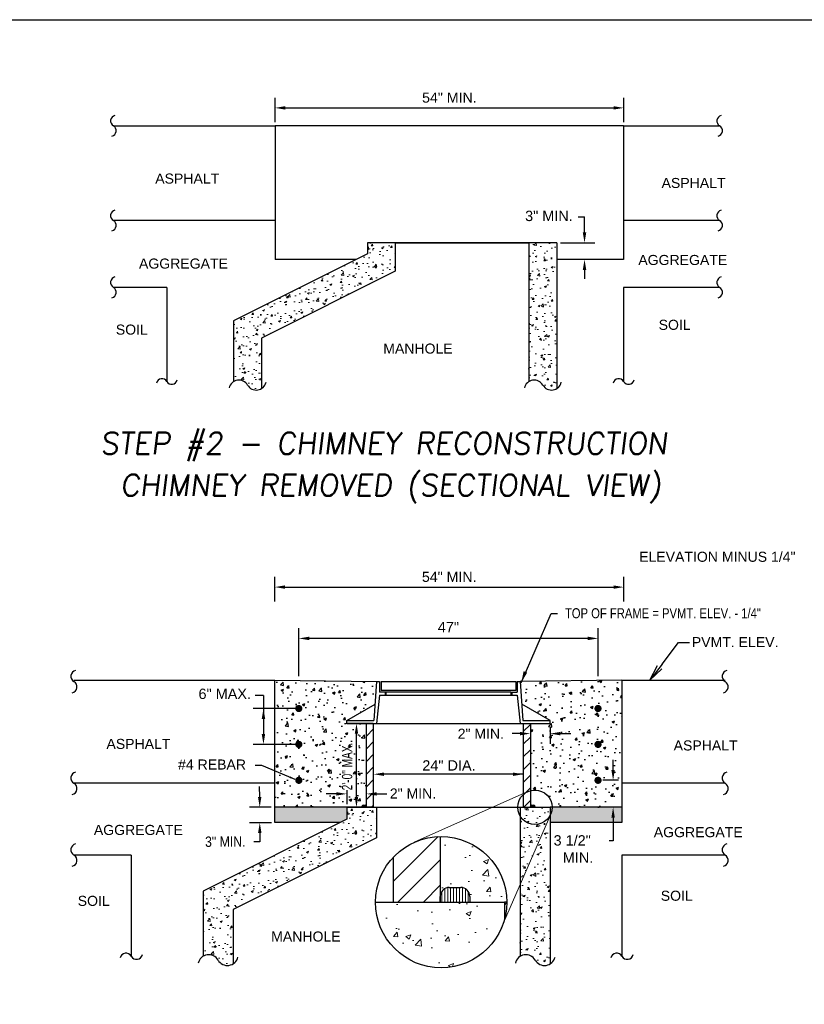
# Model space of a CAD drawing. Header units: feet. Extents: x 6 to 219, y -47 to 30.
# Tile 46 of 47: x 198 to 208, y 12 to 24. Entities that reach past the tile are written whole.
import ezdxf
from ezdxf.enums import TextEntityAlignment as Align

# ---------------------------------------------------------------- set-up
doc = ezdxf.new("R2010")
doc.units = ezdxf.units.FT
doc.header["$MEASUREMENT"] = 0
doc.layers.add('COLUMNS', color=6, linetype='Continuous', plot=False)
for name, color, linetype in [('CONC', 2, 'Continuous'), ('CONC-BLOCK', 40, 'Continuous'), ('CONC-BLOCK-REBAR', 31, 'Continuous'), ('COVER', 4, 'Continuous'), ('EXISTING GROUND', 6, 'Continuous'), ('HATCH', 247, 'Continuous'), ('Mr. MANHOLE', 1, 'Continuous'), ('Mr. MANHOLE-HATCH', 11, 'Continuous'), ('SwellStop', 70, 'Continuous'), ('text', 9, 'Continuous')]:
    doc.layers.add(name, color=color, linetype=linetype)
for name, color, linetype, lineweight in [('CONC-HATCH', 53, 'Continuous', 0), ('Light Line', 130, 'Continuous', 9), ('SwellStop-Hatch', 50, 'Continuous', 0)]:
    doc.layers.add(name, color=color, linetype=linetype, lineweight=lineweight)
doc.styles.add('SLANTED', font='ROMANS.SHX', dxfattribs={"oblique": 7})
doc.styles.get("Standard").update_dxf_attribs({"font": 'arial.ttf'})
doc.dimstyles.get("Standard").update_dxf_attribs({"dimtxt": 0.18, "dimasz": 0.18, "dimexe": 0.18, "dimexo": 0.0625, "dimgap": 0.09, "dimtad": 0, "dimtih": 1, "dimtoh": 1, "dimdec": 4, "dimzin": 0, "dimdsep": 46, "dimtxsty": 'Standard', "dimcen": 0.09, "dimadec": 0, "dimazin": 0, "dimtfac": 1, "dimtdec": 4, "dimtofl": 0, "dimtmove": 0, "dimatfit": 3, "dimfxl": 1, "dimtolj": 1, "dimtzin": 0, "dimarcsym": 0})

# ---------------------------------------------------------------- blocks, each defined once
blk = doc.blocks.new('*D50')
at = {"layer": 'Defpoints', "color": 0, "transparency": 16777216}
for p in [(205.824, 23.278), (201.49, 23.056), (205.824, 23.056)]:
    blk.add_point(p, dxfattribs=at)
at = {"layer": 'text', "color": 0, "lineweight": -2, "transparency": 16777216}
for p, q in [((201.49, 23.099), (201.49, 23.404)), ((205.824, 23.099), (205.824, 23.404)), ((201.616, 23.278), (205.698, 23.278))]:
    blk.add_line(p, q, dxfattribs=at)
at = {"layer": 'text', "color": 0, "transparency": 16777216}
for points in [[(201.616, 23.299), (201.616, 23.257), (201.49, 23.278)], [(205.698, 23.299), (205.698, 23.257), (205.824, 23.278)]]:
    blk.add_solid(points, dxfattribs=at)
at = {"layer": 'text', "color": 0, "transparency": 16777216, "insert": (203.657, 23.405), "char_height": 0.126, "attachment_point": 5}
blk.add_mtext('\\A1;54" MIN.', dxfattribs=at)
blk = doc.blocks.new('*D51')
at = {"layer": 'Defpoints', "color": 0, "transparency": 16777216}
for p in [(205.824, 17.32), (201.487, 17.098), (205.824, 17.098)]:
    blk.add_point(p, dxfattribs=at)
at = {"layer": 'text', "color": 0, "lineweight": -2, "transparency": 16777216}
for p, q in [((201.487, 17.142), (201.487, 17.446)), ((205.824, 17.142), (205.824, 17.446)), ((201.613, 17.32), (205.698, 17.32))]:
    blk.add_line(p, q, dxfattribs=at)
at = {"layer": 'text', "color": 0, "transparency": 16777216}
for points in [[(201.613, 17.341), (201.613, 17.299), (201.487, 17.32)], [(205.698, 17.341), (205.698, 17.299), (205.824, 17.32)]]:
    blk.add_solid(points, dxfattribs=at)
at = {"layer": 'text', "color": 0, "transparency": 16777216, "insert": (203.655, 17.447), "char_height": 0.126, "attachment_point": 5}
blk.add_mtext('\\A1;54" MIN.', dxfattribs=at)

msp = doc.modelspace()

# ---------------------------------------------------------------- hatches: boundary and pattern name
at = {"layer": 'CONC-HATCH'}
h = msp.add_hatch(dxfattribs=at)
h.set_pattern_fill('AR-CONC', color=247, scale=0.033251, style=0)
h.set_pattern_definition([(50, (189.04374, 15.37534), (0.2384975, -0.0208658), [0.0249384, -0.2743223]), (355, (189.04374, 15.37534), (-0.0461365, 0.2501128), [0.0199507, -0.2194578]), (100.4514, (189.06362, 15.3736), (0.1923612, 0.2292468), [0.0211944, -0.233138]), (46.1842, (189.04374, 15.44184), (0.3548703, -0.055037), [0.0374076, -0.4114834]), (96.6356, (189.0733, 15.43726), (0.3107864, 0.323906), [0.0317916, -0.349707]), (351.1842, (189.04374, 15.44184), (0.310786, 0.323906), [0.029926, -0.329187]), (21, (189.077, 15.42522), (0.1984787, -0.1338756), [0.0249384, -0.2743223]), (326, (189.077, 15.42522), (0.0809052, 0.241121), [0.0199507, -0.2194578]), (71.4514, (189.09353, 15.41406), (0.279384, 0.1072452), [0.0211944, -0.233138]), (37.5, (189.04374, 15.37534), (0.0040433, 0.11069115), [0, -0.2167977, 0, -0.2227829, 0, -0.2202891]), (7.5, (189.04374, 15.37534), (0.0874737, 0.1311466), [0, -0.1270195, 0, -0.2118101, 0, -0.0839592]), (327.5, (188.96959, 15.37534), (0.1775023, -0.00749976), [0, -0.083128, 0, -0.2593592, 0, -0.3441498]), (317.5, (188.93634, 15.37534), (0.1939163, 0.0332861), [0, -0.1080664, 0, -0.1722411, 0, -0.2443962])])
h.paths.add_polyline_path([(202.9833, 21.2482), (202.9833, 21.60086), (202.6369, 21.60086), (202.6369, 21.46229), (200.97434, 20.63101), (200.97434, 19.87571, -0.4220669), (201.14754, 19.83178, 0.4220669), (201.32074, 19.78784), (201.32074, 20.41693)])
h.paths.add_polyline_path([(204.99225, 21.60086), (204.64586, 21.60086), (204.64586, 19.87571, -0.4220669), (204.81905, 19.83178, 0.4220669), (204.99225, 19.78784)])
h = msp.add_hatch(dxfattribs=at)
h.set_pattern_fill('AR-CONC', color=247, scale=0.035714, style=0)
h.set_pattern_definition([(50, (187.78005, 7.89615), (0.2561644, -0.0224115), [0.0267857, -0.294643]), (355, (187.78005, 7.89615), (-0.049554, 0.26864), [0.0214286, -0.2357143]), (100.4514, (187.8014, 7.89428), (0.2066105, 0.2462284), [0.0227644, -0.250408]), (46.1842, (187.78005, 7.96758), (0.3811575, -0.059114), [0.0401786, -0.441964]), (96.6356, (187.8118, 7.96265), (0.333808, 0.347899), [0.0341465, -0.375612]), (351.1842, (187.78005, 7.96758), (0.333808, 0.3478995), [0.032143, -0.3535714]), (21, (187.81576, 7.94972), (0.213181, -0.1437925), [0.0267857, -0.294643]), (326, (187.81576, 7.94972), (0.0868983, 0.258982), [0.0214286, -0.2357143]), (71.4514, (187.83353, 7.93774), (0.3000795, 0.1151895), [0.0227644, -0.250408]), (37.5, (187.78005, 7.89615), (0.0043428, 0.11889066), [0, -0.2328571, 0, -0.2392857, 0, -0.2366071]), (7.5, (187.78005, 7.89615), (0.0939534, 0.1408613), [0, -0.1364286, 0, -0.2275, 0, -0.0901786]), (327.5, (187.70041, 7.89615), (0.19065087, -0.0080553), [0, -0.0892857, 0, -0.2785714, 0, -0.3696429]), (317.5, (187.6647, 7.89615), (0.2082808, 0.0357518), [0, -0.1160714, 0, -0.185, 0, -0.2625])])
h.paths.add_polyline_path([(202.75218, 14.20405), (202.75218, 14.58283), (202.38013, 14.58283), (202.38013, 14.43399), (200.59442, 13.54113), (200.59442, 12.72988, -0.4220669), (200.78044, 12.68269, 0.4220669), (200.96647, 12.63551), (200.96647, 13.31119)])
h.paths.add_polyline_path([(204.90995, 14.58283), (204.5379, 14.58283), (204.5379, 12.72988, -0.4220669), (204.72393, 12.68269, 0.4220669), (204.90995, 12.63551)])
h = msp.add_hatch(dxfattribs=at)
h.set_pattern_fill('GRAVEL', color=247, scale=0.160714, style=0)
h.set_pattern_definition([(228.0128, (155.584608, 21.01317), (-1.2857140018, -1.4464287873), [0.02162186, -2.1405677]), (184.9697, (155.570144, 20.997099), (1.9285715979, 0.16071288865), [0.0371038, -3.67327366]), (132.5104, (155.53318, 20.993885), (1.6071413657, -1.7678585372), [0.02616236, -2.59007657]), (267.2737, (155.470501, 20.953706), (0.1607136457, 3.2142857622), [0.03378825, -3.3450361]), (292.8337, (155.468894, 20.919956), (-0.8035730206, 1.9285708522), [0.03313205, -3.2800778]), (357.2737, (155.481751, 20.8894204), (-3.2142857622, 0.1607136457), [0.03378825, -3.3450361]), (37.6942, (155.515501, 20.887813), (-2.08928689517, -1.6071413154), [0.04468323, -4.42363645]), (72.2553, (155.550858, 20.915135), (1.1250017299, 3.5357136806), [0.04218557, -4.176373]), (121.4296, (155.563715, 20.955313), (-1.2857156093, 2.0892849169), [0.0339027, -3.35636888]), (175.2364, (155.546037, 20.984242), (1.7678572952, -0.160712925), [0.03870514, -1.8965512]), (222.3974, (155.5074653, 20.987456), (-1.9285726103, -1.7678558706), [0.05005414, -4.95536384]), (138.8141, (155.629608, 20.952099), (-1.1250004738, 0.9642852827), [0.0170841, -1.69133207]), (171.4692, (155.616751, 20.963349), (2.089285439, -0.3214298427), [0.03250238, -3.21774284]), (225, (155.58461, 20.96817), (-2e-17, -0.16071434), [0.0227284, -0.20455586]), (203.1986, (155.573358, 20.987456), (0.803571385, 0.3214287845), [0.0122397, -1.21172384]), (291.8014, (155.562108, 20.982635), (-0.160714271, 0.482142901), [0.0173094, -0.84816354]), (30.9638, (155.568537, 20.966563), (0.48214254, 0.32142897), [0.0281136, -0.9090037]), (161.5651, (155.592644, 20.98103), (0.32142864, -0.16071403), [0.0203289, -0.48789434]), (16.3895, (155.468894, 20.982635), (1.6071432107, 0.4821416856), [0.02847857, -2.8193858]), (70.3462, (155.496215, 20.99067), (-0.6428563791, -1.7678574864), [0.02389195, -2.3652977]), (293.1986, (155.592644, 21.01317), (-0.3214287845, 0.803571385), [0.0244792, -1.1994843]), (343.6105, (155.602287, 20.99067), (-1.6071432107, 0.4821416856), [0.02847857, -2.8193858]), (339.444, (155.468894, 20.882992), (-0.803571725, 0.321427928), [0.02746286, -1.34568064]), (294.7751, (155.494608, 20.873349), (-0.8035701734, 1.767857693), [0.02301075, -2.27806763]), (66.8014, (155.594251, 20.852456), (0.3214287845, 0.803571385), [0.0244792, -1.1994843]), (17.354, (155.603894, 20.874956), (-2.0892860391, -0.6428562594), [0.0269407, -2.6671217]), (69.444, (155.515501, 20.852456), (-0.321427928, -0.803571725), [0.01373143, -1.35941207]), (101.3099, (155.584608, 20.852456), (-0.160713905, 0.642857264), [0.0081948, -0.8112904]), (165.9638, (155.583, 20.86049), (0.482142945, -0.160713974), [0.03313205, -0.6295098]), (186.009, (155.550858, 20.8685276), (1.6071428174, 0.160714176), [0.03070446, -3.03973763]), (303.6901, (155.568537, 20.9521), (-0.1607145, 0.3214285), [0.02317854, -0.556285]), (353.1572, (155.581394, 20.932813), (2.7321427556, -0.3214298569), [0.0404669, -4.0062155]), (60.9454, (155.621572, 20.927992), (-0.6428571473, -1.125000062), [0.0165465, -1.6381083]), (90, (155.62961, 20.94246), (-0.1607143, 0.1607143), [0.00964286, -0.15107143]), (120.2564, (155.547644, 20.873349), (0.6428563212, -1.125000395), [0.02232707, -2.21038714]), (48.0128, (155.536394, 20.892635), (1.2857140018, 1.4464287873), [0.0432437, -2.11894586]), (0, (155.56532, 20.92478), (0.1607143, 0.1607143), [0.0417857, -0.11892857]), (325.3048, (155.607108, 20.924778), (-1.6071419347, 1.1250013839), [0.0254112, -2.51570475]), (254.0546, (155.628, 20.910313), (-0.160714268, -0.642857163), [0.0234003, -1.14661736]), (207.646, (155.6215725, 20.887813), (-3.0535707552, -1.607144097), [0.03809973, -3.77187975]), (175.4261, (155.5878225, 20.870135), (-2.08928580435, 0.1607134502), [0.040307, -3.9903869])])
h.paths.add_polyline_path([(205.80281, 14.58283), (205.21698, 14.58283), (205.24807, 14.39125), (205.80281, 14.39125)])
h.paths.add_polyline_path([(205.21698, 14.58283), (205.21698, 14.39125), (205.24807, 14.39125)])
h.paths.add_polyline_path([(205.21698, 14.58283), (205.1859, 14.39125), (205.21698, 14.39125)])
h.paths.add_polyline_path([(205.21698, 14.58283), (204.90995, 14.58283), (204.90995, 14.39125), (205.1859, 14.39125)])
h.paths.add_polyline_path([(202.38013, 14.58283), (201.48727, 14.58283), (201.48778, 14.39125), (202.29464, 14.39125), (202.38013, 14.43399)])
h = msp.add_hatch(dxfattribs=at)
h.set_pattern_fill('AR-CONC', color=247, scale=0.089286, style=0)
h.set_pattern_definition([(50, (155.4689, 21.0964), (0.640411, -0.0560287), [0.066964, -0.736607]), (355, (155.4689, 21.0964), (-0.123885, 0.6716), [0.0535714, -0.589286]), (100.4514, (155.52226, 21.09174), (0.516526, 0.615571), [0.056911, -0.62602]), (46.1842, (155.4689, 21.275), (0.952894, -0.147785), [0.100446, -1.10491]), (96.6356, (155.5483, 21.2627), (0.83452, 0.869748), [0.085366, -0.93903]), (351.1842, (155.4689, 21.275), (0.83452, 0.869749), [0.080357, -0.883929]), (21, (155.5582, 21.23034), (0.532953, -0.359481), [0.066964, -0.736607]), (326, (155.5582, 21.23034), (0.217246, 0.647455), [0.0535714, -0.589286]), (71.4514, (155.6026, 21.2004), (0.750199, 0.287974), [0.056911, -0.62602]), (37.5, (155.4689, 21.0964), (0.010857, 0.2972267), [0, -0.5821429, 0, -0.5982143, 0, -0.5915179]), (7.5, (155.4689, 21.0964), (0.2348835, 0.3521533), [0, -0.3410714, 0, -0.56875, 0, -0.2254464]), (327.5, (155.26979, 21.0964), (0.4766272, -0.0201383), [0, -0.2232143, 0, -0.6964286, 0, -0.9241071]), (317.5, (155.1805, 21.0964), (0.520702, 0.0893794), [0, -0.2901786, 0, -0.4625, 0, -0.65625])])
h.paths.add_polyline_path([(204.34184, 13.19103), (204.34184, 13.40234), (202.73765, 13.40234, 0.8769155)])
h.paths.add_polyline_path([(203.54438, 14.2183), (203.54438, 13.47412, -0.41421356), (203.65571, 13.58545), (203.79926, 13.58545, -0.41421356), (203.91059, 13.47412), (203.91059, 13.40234), (204.34184, 13.40234), (204.36967, 13.40234, 0.4175494)])
at = {"layer": 'HATCH'}
h = msp.add_hatch(dxfattribs=at)
h.set_pattern_fill('AR-CONC', color=256, scale=0.044643, style=0)
h.set_pattern_definition([(50, (162.77671, 11.53645), (0.3202054, -0.0280143), [0.0334821, -0.3683036]), (355, (162.7767, 11.53645), (-0.0619426, 0.3358), [0.0267857, -0.2946429]), (100.4514, (162.8034, 11.53412), (0.2582631, 0.3077855), [0.0284554, -0.3130099]), (46.1842, (162.7767, 11.62574), (0.476447, -0.0738924), [0.050223, -0.5524554]), (96.6356, (162.8164, 11.6196), (0.41726, 0.434874), [0.042683, -0.469515]), (351.1842, (162.7767, 11.62574), (0.41726, 0.4348744), [0.0401786, -0.4419643]), (21, (162.82136, 11.60341), (0.2664764, -0.1797406), [0.0334821, -0.3683036]), (326, (162.82136, 11.6034), (0.108623, 0.3237277), [0.0267857, -0.2946429]), (71.4514, (162.84356, 11.58844), (0.3750994, 0.1439868), [0.0284554, -0.3130099]), (37.5, (162.77671, 11.53645), (0.0054285, 0.14861333), [0, -0.2910714, 0, -0.29910714, 0, -0.2957589]), (7.5, (162.77671, 11.53645), (0.11744176, 0.17607666), [0, -0.1705357, 0, -0.284375, 0, -0.1127232]), (327.5, (162.67716, 11.53645), (0.2383136, -0.01006914), [0, -0.11160714, 0, -0.3482143, 0, -0.4620536]), (317.5, (162.63252, 11.53645), (0.260351, 0.0446897), [0, -0.1450893, 0, -0.23125, 0, -0.328125])])
h.paths.add_polyline_path([(204.90991, 15.62452), (204.66442, 15.62452), (204.66442, 14.78919, -0.49386009), (204.934, 14.58283), (205.80281, 14.58283), (205.80281, 16.16314), (204.53794, 16.14533), (204.55733, 15.86532), (204.90991, 15.66176)])
h.paths.add_polyline_path([(205.48281, 15.36408, -1), (205.52745, 15.36408, -1)], flags=16)
h.paths.add_polyline_path([(205.52745, 14.91765, -1), (205.48281, 14.91765, -1)], flags=16)
h.paths.add_polyline_path([(205.48281, 15.81051, -1), (205.52745, 15.81051, -1)], flags=16)
h.paths.add_polyline_path([(202.38018, 15.62452), (202.38018, 15.66176), (202.73276, 15.86532), (202.75214, 16.14533), (201.48727, 16.16314), (201.48727, 14.58283), (202.38013, 14.58283), (202.56986, 14.58283), (202.56986, 14.59377, -0.41421356), (202.58683, 14.61073), (202.6087, 14.61073, -0.41421356), (202.62567, 14.59377), (202.62567, 15.62452)])
h.paths.add_polyline_path([(201.80727, 15.36408, -1), (201.76263, 15.36408, -1)], flags=16)
h.paths.add_polyline_path([(201.80727, 14.91765, -1), (201.76263, 14.91765, -1)], flags=16)
h.paths.add_polyline_path([(201.76263, 15.81051, -1), (201.80727, 15.81051, -1)], flags=16)
at = {"layer": 'Mr. MANHOLE-HATCH'}
h = msp.add_hatch(dxfattribs=at)
h.set_pattern_fill('ANSI31', color=256, scale=0.892857, style=0)
h.set_pattern_definition([(45, (155.46889, 15.03063), (-0.07891817, 0.07891817), [])])
h.paths.add_polyline_path([(202.71495, 15.62452), (202.62567, 15.62452), (202.62567, 14.91524), (202.71495, 14.92973)])
h.paths.add_polyline_path([(202.71495, 14.90076), (202.62567, 14.91524), (202.62567, 14.58283), (202.71495, 14.58283)])
h.paths.add_polyline_path([(202.71495, 14.91524), (202.62567, 14.91524), (202.71495, 14.90076)])
h.paths.add_polyline_path([(202.71495, 14.92973), (202.62567, 14.91524), (202.71495, 14.91524)])
h.paths.add_polyline_path([(204.66442, 15.62452), (204.57513, 15.62452), (204.57513, 14.58283), (204.66442, 14.58283)])
h = msp.add_hatch(dxfattribs=at)
h.set_pattern_fill('ANSI31', color=256, scale=1.785714, style=0)
h.set_pattern_definition([(45, (155.4689, 21.0964), (-0.1578363, 0.1578363), [])])
h.paths.add_polyline_path([(203.54438, 14.2183, 0.20429966), (202.95844, 13.96054), (202.95844, 13.40234), (203.54438, 13.40234), (203.54438, 13.47412)])
at = {"layer": 'SwellStop'}
h = msp.add_hatch(dxfattribs=at)
h.set_pattern_fill('GRAVEL', color=256, scale=0.223214, style=0)
h.set_pattern_definition([(228.0128, (156.252334, 25.923078), (-1.7857138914, -2.008928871), [0.0300304, -2.9730107]), (184.9697, (156.232245, 25.900757), (2.6785716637, 0.2232123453), [0.051533, -5.101769]), (132.5104, (156.180905, 25.896293), (2.2321407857, -2.4553590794), [0.0363366, -3.5973286]), (267.2737, (156.093852, 25.840489), (0.2232133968, 4.4642857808), [0.0469281, -4.6458835]), (292.8337, (156.09162, 25.793614), (-1.1160736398, 2.678570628), [0.0460167, -4.5556636]), (357.2737, (156.109477, 25.751203), (-4.4642857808, 0.2232133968), [0.0469281, -4.6458835]), (37.6942, (156.156352, 25.748971), (-2.9017873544, -2.2321407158), [0.06206004, -6.1439395]), (72.2553, (156.205459, 25.7869175), (1.5625024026, 4.9107134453), [0.0585911, -5.8005181]), (121.4296, (156.223316, 25.842721), (-1.785716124, 2.9017846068), [0.04708705, -4.6616234]), (175.2364, (156.198763, 25.8829), (2.4553573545, -0.223212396), [0.0537571, -2.6340989]), (222.3974, (156.145191, 25.887364), (-2.6785730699, -2.4553553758), [0.0695196, -6.8824498]), (138.8141, (156.314834, 25.838257), (-1.562500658, 1.339285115), [0.0237279, -2.3490723]), (171.4692, (156.296977, 25.853882), (2.901785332, -0.4464303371), [0.0451422, -4.4690873]), (225, (156.25233, 25.86058), (-2e-17, -0.22321435), [0.0315672, -0.2841054]), (203.1986, (156.23671, 25.887364), (1.116071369, 0.446428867), [0.0169996, -1.6829498]), (291.8014, (156.221084, 25.880668), (-0.223214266, 0.669642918), [0.0240408, -1.1780049]), (30.9638, (156.230013, 25.858346), (0.669642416, 0.446429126), [0.0390467, -1.2625051]), (161.5651, (156.263495, 25.878435), (0.44642867, -0.22321393), [0.0282346, -0.677631]), (16.3895, (156.09162, 25.880668), (2.2321433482, 0.66964123), [0.0395536, -3.9158136]), (70.3462, (156.129566, 25.891828), (-0.892856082, -2.45535762), [0.0331833, -3.2851357]), (293.1986, (156.263495, 25.923078), (-0.446428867, 1.116071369), [0.0339989, -1.6659504]), (343.6105, (156.276888, 25.891828), (-2.2321433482, 0.66964123), [0.0395536, -3.9158136]), (339.444, (156.09162, 25.742275), (-1.11607184, 0.446427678), [0.0381429, -1.8690009]), (294.7751, (156.127334, 25.728882), (-1.1160696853, 2.455357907), [0.0319594, -3.1639828]), (66.8014, (156.265727, 25.699864), (0.446428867, 1.116071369), [0.0339989, -1.6659504]), (17.354, (156.27912, 25.731114), (-2.9017861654, -0.892855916), [0.0374176, -3.7043357]), (69.444, (156.156352, 25.699864), (-0.446427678, -1.11607184), [0.0190714, -1.8880723]), (101.3099, (156.252334, 25.699864), (-0.223213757, 0.89285731), [0.0113817, -1.1267922]), (165.9638, (156.2501, 25.711025), (0.66964298, -0.22321385), [0.0460167, -0.8743192]), (186.009, (156.205459, 25.722185), (2.232142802, 0.2232141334), [0.0426451, -4.2218578]), (303.6901, (156.23001, 25.838257), (-0.22321458, 0.44642847), [0.0321924, -0.7726181]), (353.1572, (156.24787, 25.811471), (3.7946427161, -0.4464303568), [0.056204, -5.5641882]), (60.9454, (156.303673, 25.804775), (-0.892857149, -1.562500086), [0.02298125, -2.2751504]), (90, (156.31483, 25.82486), (-0.2232143, 0.2232143), [0.0133929, -0.2098214]), (120.2564, (156.200995, 25.728882), (0.8928560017, -1.5625005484), [0.0310098, -3.0699821]), (48.0128, (156.18537, 25.755668), (1.7857138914, 2.008928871), [0.0600607, -2.9429804]), (0, (156.22555, 25.8003), (0.2232143, 0.2232143), [0.0580357, -0.1651786]), (325.3048, (156.283584, 25.80031), (-2.232141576, 1.562501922), [0.0352933, -3.4940344]), (254.0546, (156.312602, 25.78022), (-0.223214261, -0.892857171), [0.0325004, -1.5925241]), (207.646, (156.303673, 25.748971), (-4.2410704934, -2.2321445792), [0.0529163, -5.2387219]), (175.4261, (156.256798, 25.7244175), (-2.9017858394, 0.2232131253), [0.0559819, -5.542204])])
h.paths.add_polyline_path([(204.36967, 13.40234), (204.34184, 13.40234), (204.34184, 13.19103, 0.06557807)])
at = {"layer": 'SwellStop-Hatch'}
h = msp.add_hatch(dxfattribs=at)
h.set_pattern_fill('ANSI31', color=256, scale=0.044643, angle=45, style=0)
h.set_pattern_definition([(90, (155.468894, 21.096407), (-0.00558035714, 8e-19), [])])
h.paths.add_polyline_path([(202.6087, 14.61073), (202.58683, 14.61073, 0.41421356), (202.56986, 14.59377), (202.56986, 14.58283), (202.62567, 14.58283), (202.62567, 14.59377, 0.41421356)])
h = msp.add_hatch(dxfattribs=at)
h.set_pattern_fill('ANSI31', color=256, scale=0.044643, angle=45, style=0)
h.set_pattern_definition([(90, (157.5634475, 21.096407), (-0.00558035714, 8e-19), [])])
h.paths.add_polyline_path([(204.70326, 14.61073), (204.68138, 14.61073, 0.41421356), (204.66442, 14.59377), (204.66442, 14.58283), (204.72022, 14.58283), (204.72022, 14.59377, 0.41421356)])
h = msp.add_hatch(dxfattribs=at)
h.set_pattern_fill('ANSI31', color=256, scale=0.292969, angle=45, style=0)
h.set_pattern_definition([(90, (-105.555736, 56.1477), (-0.0366210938, 5e-18), [])])
h.paths.add_polyline_path([(203.79926, 13.58545), (203.65571, 13.58545, 0.41421356), (203.54438, 13.47412), (203.54438, 13.40234), (203.91059, 13.40234), (203.91059, 13.47412, 0.41421356)])

# ---------------------------------------------------------------- linework, layer by layer
for centre, radius, start, end in [((199.51439, 23.11634), 0.07014, 102.809094, 240), ((207.05251, 23.11634), 0.07014, 102.809094, 240), ((199.44425, 22.99486), 0.07014, 282.809094, 60), ((206.98237, 22.99486), 0.07014, 282.809094, 60), ((199.51439, 21.93867), 0.07014, 102.809094, 240), ((207.05251, 21.93867), 0.07014, 102.809094, 240), ((199.44425, 21.81719), 0.07014, 282.809094, 60), ((206.98237, 21.81719), 0.07014, 282.809094, 60), ((199.51439, 21.10739), 0.07014, 102.809094, 240), ((207.05251, 21.10739), 0.07014, 102.809094, 240), ((199.44425, 20.98591), 0.07014, 282.809094, 60), ((206.98237, 20.98591), 0.07014, 282.809094, 60), ((200.08232, 19.84064), 0.07014, 30, 167.190906), ((200.20381, 19.91078), 0.07014, 210, 347.190906), ((201.03956, 19.76943), 0.12469, 30, 167.190906), ((201.25553, 19.89412), 0.12469, 210, 347.190906), ((204.71107, 19.76943), 0.12469, 30, 167.190906), ((204.92704, 19.89412), 0.12469, 210, 347.190906), ((205.76279, 19.84064), 0.07014, 30, 167.190906), ((205.88427, 19.91078), 0.07014, 210, 347.190906), ((199.02632, 16.21057), 0.07533, 102.809094, 240), ((207.12283, 16.21057), 0.07533, 102.809094, 240), ((198.95098, 16.08009), 0.07533, 282.809094, 60), ((207.0475, 16.08009), 0.07533, 282.809094, 60), ((199.02632, 14.94566), 0.07533, 102.809094, 240), ((207.12283, 14.94566), 0.07533, 102.809094, 240), ((198.95098, 14.81518), 0.07533, 282.809094, 60), ((207.0475, 14.81518), 0.07533, 282.809094, 60), ((199.02632, 14.0528), 0.07533, 102.809094, 240), ((207.12283, 14.0528), 0.07533, 102.809094, 240), ((198.95098, 13.92232), 0.07533, 282.809094, 60), ((207.0475, 13.92232), 0.07533, 282.809094, 60), ((199.63632, 12.69222), 0.07533, 30, 167.190906), ((199.7668, 12.76755), 0.07533, 210, 347.190906), ((200.66446, 12.61573), 0.13393, 30, 167.190906), ((204.60794, 12.61573), 0.13393, 30, 167.190906), ((205.73757, 12.69222), 0.07533, 30, 167.190906), ((205.86805, 12.76755), 0.07533, 210, 347.190906), ((200.89643, 12.74966), 0.13393, 210, 347.190906), ((204.83991, 12.74966), 0.13393, 210, 347.190906)]:
    msp.add_arc(centre, radius, start, end)
at = {"layer": 'COLUMNS', "color": 3, "flags": 128}
msp.add_lwpolyline([(188.34752, 3.62445), (188.34752, 24.37445), (218.72252, 24.37445), (218.72252, 3.62445)], close=True, dxfattribs=at)
at = {"layer": 'CONC'}
for p, q in [((202.9833, 21.60086), (204.64586, 21.60086)), ((204.64586, 21.60086), (204.64586, 19.87571)), ((204.99225, 21.60086), (204.99225, 19.78784)), ((202.38013, 14.58283), (204.90995, 14.58283)), ((204.5379, 14.58283), (204.5379, 12.72988)), ((204.90995, 14.58283), (204.90995, 12.63551)), ((202.73765, 13.40234), (204.34184, 13.40234)), ((204.34184, 13.40234), (204.34184, 13.19103))]:
    msp.add_line(p, q, dxfattribs=at)
for points in [[(202.6369, 21.60086), (202.6369, 21.46229), (202.6369, 21.46229), (200.97434, 20.63101), (200.97434, 19.87571)], [(202.9833, 21.60086), (202.9833, 21.2482), (201.32074, 20.41693), (201.32074, 19.78784)], [(202.38013, 14.58283), (202.38013, 14.43399), (202.38013, 14.43399), (200.59442, 13.54113), (200.59442, 12.72988)], [(202.75218, 14.58283), (202.75218, 14.20405), (200.96647, 13.31119), (200.96647, 12.63551)]]:
    msp.add_lwpolyline(points, dxfattribs=at)
at = {"layer": 'CONC-BLOCK'}
for p, q in [((201.49021, 23.0556), (201.49021, 21.39304)), ((205.82353, 23.0556), (201.49021, 23.0556)), ((205.82353, 23.0556), (205.82353, 21.39304)), ((204.99225, 21.60086), (202.6369, 21.60086)), ((202.49841, 21.39304), (201.49021, 21.39304)), ((205.82353, 21.39304), (204.99225, 21.39304)), ((201.48727, 16.16314), (202.75214, 16.14533)), ((205.80281, 16.16314), (204.53794, 16.14533)), ((202.38013, 14.58283), (201.48727, 14.58283)), ((205.80281, 14.58283), (205.80281, 14.39125)), ((202.29464, 14.39125), (201.48778, 14.39125)), ((205.80281, 14.39125), (204.90995, 14.39125))]:
    msp.add_line(p, q, dxfattribs=at)
for points in [[(201.48778, 14.39125), (201.48727, 14.58283), (201.48727, 16.16314)], [(205.80281, 16.16314), (205.80281, 14.58283), (204.90995, 14.58283)], [(204.36967, 13.40234), (204.34184, 13.40234)]]:
    msp.add_lwpolyline(points, dxfattribs=at)
at = {"layer": 'CONC-BLOCK-REBAR', "const_width": 0.04464}
for points in [[(201.76263, 15.81051, 1), (201.80727, 15.81051, 1)], [(205.48281, 15.81051, 1), (205.52745, 15.81051, 1)], [(201.76263, 15.36408, 1), (201.80727, 15.36408, 1)], [(205.48281, 15.36408, 1), (205.52745, 15.36408, 1)], [(201.76263, 14.91765, 1), (201.80727, 14.91765, 1)], [(205.48281, 14.91765, 1), (205.52745, 14.91765, 1)]]:
    msp.add_lwpolyline(points, format="xyb", close=True, dxfattribs=at)
at = {"layer": 'COVER'}
for p, q in [((202.75214, 16.14533), (202.71867, 15.66176)), ((202.75214, 16.14533), (202.78937, 16.14533)), ((202.78937, 16.14533), (202.78937, 16.01515)), ((202.80794, 16.14533), (204.48214, 16.14533)), ((202.80794, 16.14533), (202.80794, 16.03372)), ((204.48214, 16.14533), (204.48214, 16.03372)), ((204.50071, 16.14533), (204.53794, 16.14533)), ((204.50071, 16.14533), (204.50071, 16.01515)), ((204.53794, 16.14533), (204.57142, 15.66176)), ((202.78937, 15.97792), (202.75218, 15.62452)), ((204.42258, 16.01515), (202.78937, 16.01515)), ((202.78937, 15.97792), (204.43187, 15.97792)), ((204.48214, 16.03372), (202.80794, 16.03372)), ((202.85822, 16.01515), (202.85822, 15.97792)), ((202.8675, 16.01515), (202.8675, 15.97792)), ((204.42258, 16.01515), (204.50071, 16.01515)), ((204.42258, 16.01515), (204.42258, 15.97792)), ((204.43187, 16.01515), (204.43187, 15.97792)), ((204.43187, 15.97792), (204.50071, 15.97792)), ((204.50071, 15.97792), (204.5379, 15.62452)), ((202.38018, 15.66176), (202.73276, 15.86532)), ((204.90991, 15.66176), (204.55733, 15.86532)), ((202.38018, 15.66176), (202.71867, 15.66176)), ((202.38018, 15.62452), (202.38018, 15.66176)), ((202.38018, 15.62452), (202.75218, 15.62452)), ((204.5379, 15.62452), (204.90991, 15.62452)), ((204.57142, 15.66176), (204.90991, 15.66176)), ((204.90991, 15.62452), (204.90991, 15.66171))]:
    msp.add_line(p, q, dxfattribs=at)
at = {"layer": 'EXISTING GROUND'}
for p, q in [((199.47932, 23.0556), (201.49021, 23.0556)), ((205.82353, 23.0556), (207.01744, 23.0556)), ((201.49021, 21.87793), (199.47932, 21.87793)), ((207.01744, 21.87793), (205.82353, 21.87793)), ((200.14306, 21.04665), (199.47932, 21.04665)), ((200.14306, 21.04665), (200.14306, 19.87571)), ((207.01744, 21.04665), (205.82353, 21.04665)), ((205.82353, 21.04665), (205.82353, 19.87571)), ((198.98865, 16.16314), (201.48727, 16.16314)), ((205.80281, 16.16314), (207.08516, 16.16314)), ((201.48727, 14.88042), (198.98865, 14.88042)), ((207.08516, 14.88042), (205.80281, 14.88042)), ((199.70156, 13.98756), (198.98865, 13.98756)), ((199.70156, 13.98756), (199.70156, 12.72988)), ((207.08516, 13.98756), (205.80281, 13.98756)), ((205.80281, 13.98756), (205.80281, 12.72988))]:
    msp.add_line(p, q, dxfattribs=at)
at = {"layer": 'Light Line'}
for p, q in [((204.63305, 14.77802), (203.22093, 14.14744)), ((204.30265, 13.07848), (204.91644, 14.49798))]:
    msp.add_line(p, q, dxfattribs=at)
at = {"layer": 'Mr. MANHOLE'}
for p, q in [((202.62567, 14.58283), (202.62567, 15.62452)), ((202.71495, 14.58283), (202.71495, 15.62452)), ((202.75218, 15.62452), (204.5379, 15.62452)), ((204.57513, 15.62452), (204.57513, 14.58283)), ((204.66442, 15.62452), (204.66442, 14.58283)), ((203.54438, 14.2183), (203.54438, 13.40234)), ((202.95844, 13.96054), (202.95844, 13.40234))]:
    msp.add_line(p, q, dxfattribs=at)
at = {"layer": 'SwellStop'}
for p, q in [((202.56986, 14.58283), (202.56986, 14.59377)), ((202.58683, 14.61073), (202.6087, 14.61073)), ((202.62567, 14.59377), (202.62567, 14.58283)), ((204.66442, 14.58283), (204.66442, 14.59377)), ((204.68138, 14.61073), (204.70326, 14.61073)), ((204.72022, 14.59377), (204.72022, 14.58283)), ((203.54438, 13.40234), (203.54438, 13.47412)), ((203.65571, 13.58545), (203.79926, 13.58545)), ((203.91059, 13.47412), (203.91059, 13.40234))]:
    msp.add_line(p, q, dxfattribs=at)
for centre, radius in [((204.72022, 14.58283), 0.21377), ((203.55366, 13.40234), 0.81601)]:
    msp.add_circle(centre, radius, dxfattribs=at)
for centre, radius, start, end in [((202.58683, 14.59377), 0.01696, 90, 180), ((202.6087, 14.59377), 0.01696, 0, 90), ((204.68138, 14.59377), 0.01696, 90, 180), ((204.70326, 14.59377), 0.01696, 0, 90), ((203.65571, 13.47412), 0.11133, 90, 180), ((203.79926, 13.47412), 0.11133, 0, 90)]:
    msp.add_arc(centre, radius, start, end, dxfattribs=at)
at = {"layer": 'text'}
for p, q in [((205.25865, 21.92402), (205.33742, 21.92402)), ((205.33742, 21.72943), (205.33742, 21.92402)), ((205.03689, 21.60086), (205.46599, 21.60086)), ((205.33742, 21.26447), (205.33742, 21.15322)), ((201.78495, 16.21362), (201.78495, 16.81043)), ((205.50513, 16.21362), (205.50513, 16.81043)), ((205.37656, 16.68186), (201.91352, 16.68186)), ((206.30213, 16.36382), (206.5071, 16.63276)), ((206.5071, 16.63276), (206.64321, 16.63276)), ((206.30213, 16.36382), (206.14918, 16.16314)), ((206.14918, 16.16314), (206.24659, 16.34558)), ((206.14918, 16.16314), (206.29927, 16.30542)), ((201.34505, 15.97198), (201.24114, 15.97198)), ((201.34505, 15.97198), (201.34505, 15.49265)), ((201.74031, 15.81051), (201.21648, 15.81051)), ((202.70754, 15.62452), (202.37284, 15.62452)), ((204.90991, 15.57988), (204.90991, 15.36976)), ((202.50141, 14.7114), (202.50141, 15.49595)), ((204.53585, 15.49833), (204.43768, 15.49833)), ((205.03848, 15.49833), (205.16705, 15.49833)), ((201.74031, 15.36408), (201.21648, 15.36408)), ((205.69259, 15.04622), (205.69259, 15.17104)), ((204.57513, 14.99322), (202.84352, 14.99322)), ((201.29823, 14.7109), (201.29789, 14.83947)), ((205.75766, 14.91765), (205.56402, 14.91765)), ((202.2516, 14.74867), (202.12303, 14.74867)), ((202.38018, 14.79474), (202.38018, 14.6201)), ((202.75424, 14.74867), (202.87777, 14.74867)), ((201.44263, 14.58271), (201.17, 14.58198)), ((202.70754, 14.58283), (202.37284, 14.58283)), ((205.69259, 14.45426), (205.69259, 14.16725)), ((201.44314, 14.39113), (201.17051, 14.3904)), ((201.29942, 14.26217), (201.29971, 14.15354)), ((201.29971, 14.15354), (201.22478, 14.15334)), ((205.69259, 14.16725), (205.64425, 14.16725))]:
    msp.add_line(p, q, dxfattribs=at)
msp.add_lwpolyline([(204.55059, 16.13146), (204.92427, 16.99354), (205.00196, 16.99354)], dxfattribs=at)
for points in [[(205.31599, 21.72943), (205.35885, 21.72943), (205.33742, 21.60086)], [(205.31599, 21.26447), (205.35885, 21.26447), (205.33742, 21.39304)], [(201.91352, 16.70329), (201.91352, 16.66043), (201.78495, 16.68186)], [(205.37656, 16.70329), (205.37656, 16.66043), (205.50513, 16.68186)], [(204.62442, 16.2574), (204.55059, 16.13146), (204.57958, 16.27453)], [(201.32363, 15.68194), (201.36648, 15.68194), (201.34505, 15.81051)], [(202.47998, 15.49595), (202.52284, 15.49595), (202.50141, 15.62452)], [(201.32363, 15.49265), (201.36648, 15.49265), (201.34505, 15.36408)], [(204.53585, 15.51976), (204.53585, 15.4769), (204.66442, 15.49833)], [(205.03848, 15.51976), (205.03848, 15.4769), (204.90991, 15.49833)], [(202.84352, 15.01465), (202.84352, 14.97179), (202.71495, 14.99322)], [(204.44647, 15.01465), (204.44647, 14.97179), (204.57504, 14.99322)], [(205.67116, 15.04622), (205.71402, 15.04622), (205.69259, 14.91765)], [(201.31966, 14.71095), (201.2768, 14.71084), (201.29857, 14.58233)], [(202.2516, 14.7701), (202.2516, 14.72724), (202.38018, 14.74867)], [(202.47998, 14.7114), (202.52284, 14.7114), (202.50141, 14.58283)], [(202.75424, 14.7701), (202.75424, 14.72724), (202.62567, 14.74867)], [(205.67116, 14.45426), (205.71402, 14.45426), (205.69259, 14.58283)], [(201.32085, 14.26223), (201.27799, 14.26211), (201.29908, 14.39074)]]:
    msp.add_solid(points, dxfattribs=at)

# ---------------------------------------------------------------- texts
for s, p in [('ASPHALT', (200.39745, 22.33674)), ('ASPHALT', (206.6931, 22.28186)), ('AGGREGATE', (206.55925, 21.32456)), ('AGGREGATE', (200.35039, 21.28009)), ('SOIL', (199.7083, 20.45903)), ('SOIL', (206.4576, 20.51832)), ('MANHOLE', (203.26658, 20.22285)), ('ASPHALT', (199.79067, 15.30786)), ('ASPHALT', (206.84331, 15.28901)), ('AGGREGATE', (199.78942, 14.2383)), ('AGGREGATE', (206.75122, 14.21064)), ('SOIL', (199.23459, 13.35641)), ('SOIL', (206.48385, 13.42009)), ('MANHOLE', (201.87285, 12.91348))]:
    msp.add_text(s, height=0.125, dxfattribs=at).set_placement(p, align=Align.CENTER)
at = {"layer": 'text', "style": 'SLANTED', "oblique": 7}
for s, p in [('STEP #2 - CHIMNEY RECONSTRUCTION', (199.31681, 18.97397)), ('CHIMNEY REMOVED (SECTIONAL VIEW)', (199.56679, 18.45389))]:
    msp.add_text(s, height=0.2678571, dxfattribs=at).set_placement(p)
at = {"layer": 'text'}
for s, p in [('ELEVATION MINUS 1/4"', (206.01642, 17.69701)), ('PVMT. ELEV.', (206.67157, 16.63624))]:
    msp.add_text(s, height=0.125, dxfattribs=at).set_placement(p, align=Align.MIDDLE_LEFT)
at = {"layer": 'text', "width": 0.8}
msp.add_text('TOP OF FRAME = PVMT. ELEV. - 1/4"', height=0.125, dxfattribs=at).set_placement((205.09379, 16.99488), align=Align.MIDDLE_LEFT)
at = {"layer": 'text'}
for s, height, p in [('2" MIN.', 0.125, (203.76031, 15.43438)), ('#4 REBAR', 0.125, (200.28357, 15.05159)), ('2" MIN.', 0.125, (202.91648, 14.69134)), ('3 1/2" ', 0.128571, (204.95241, 14.10665)), ('MIN.', 0.128571, (205.06696, 13.89236))]:
    msp.add_text(s, height=height, dxfattribs=at).set_placement(p)
for s, rotation, width, p in [('2\'-0" MAX.', 90, 0.7, (202.44937, 14.79327)), ('3" MIN.', 0.152599, 0.85, (200.61901, 14.09023))]:
    msp.add_text(s, height=0.128571, rotation=rotation, dxfattribs=dict(at, width=width)).set_placement(p)
at = {"layer": 'text', "attachment_point": 5}
for s, insert, char_height in [('3" MIN.', (204.89498, 21.93373), 0.128571), ('\\A1;47"', (203.64504, 16.82268), 0.128571), ('6" MAX.', (200.86381, 15.99233), 0.128571), ('\\A1;24" DIA.', (203.65174, 15.10277), 0.1285714)]:
    msp.add_mtext(s, dxfattribs=dict(at, insert=insert, char_height=char_height))

# ---------------------------------------------------------------- dimensions: what is measured, and where the dimension line sits
at = {"layer": 'text'}
for p1, p2, picture, middle in [((201.49021, 23.0556), (205.82353, 23.0556), '*D50', (203.65687, 23.405)), ((201.48727, 17.09779), (205.82353, 17.09779), '*D51', (203.6554, 17.44719))]:
    dim = msp.add_aligned_dim(p1=p1, p2=p2, distance=0.22232, text='54" MIN.', dimstyle='Standard', override={"dimscale": 0.7, "dimtad": 1, "dimtih": 0, "dimtoh": 0}, dxfattribs=at)
    dim.commit()
    dim.dimension.update_dxf_attribs({"geometry": picture, "text_midpoint": middle})

# ---------------------------------------------------------------- leaders
msp.add_leader([(201.74105, 14.92885), (201.32368, 15.10252), (201.24313, 15.10246)], dimstyle='Standard', override={"dimscale": 0.4, "dimgap": 0.09, "dimtad": 0, "dimtih": 0, "dimtoh": 0}, dxfattribs=at)

doc.saveas('drawing.dxf')
